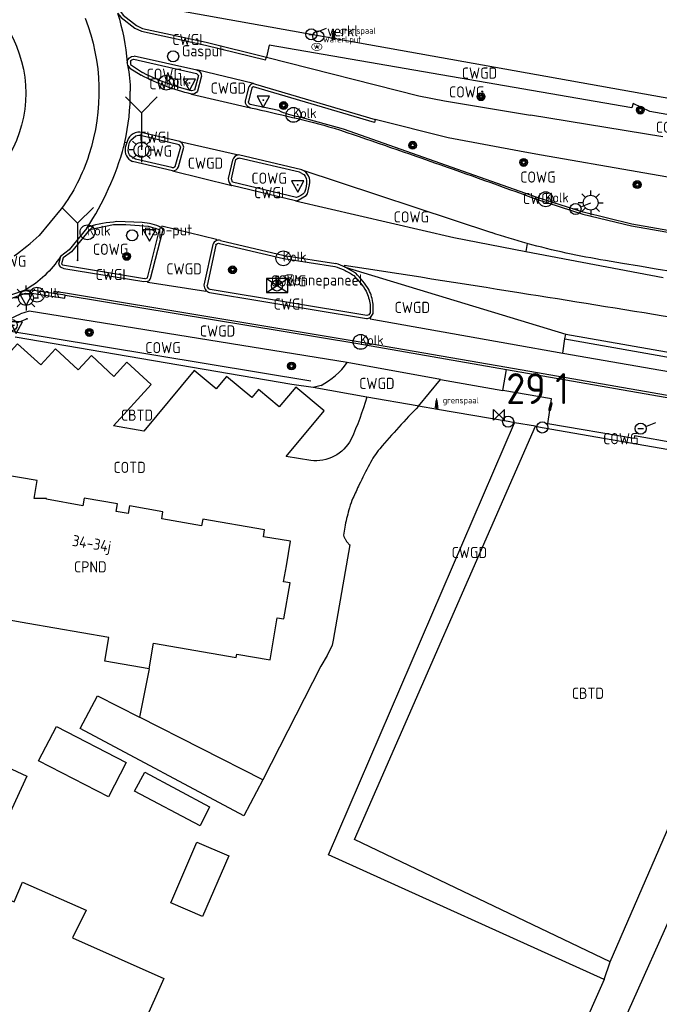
# Model space of a CAD drawing. Header units: metres. Extents: x 159597 to 163409, y 443622 to 446014.
# Tile 13 of 68: x 160013 to 160065, y 445721 to 445801. Entities that reach past the tile are written whole.
import ezdxf
from ezdxf.enums import TextEntityAlignment as Align

# ---------------------------------------------------------------- set-up
doc = ezdxf.new("R2010")
doc.units = ezdxf.units.M
doc.header["$LTSCALE"] = 4
doc.layers.get('0').update_dxf_attribs({"linetype": 'CONTINUOUS'})
for name, color, linetype in [('CBTD', 7, 'CONTINUOUS'), ('COTD', 7, 'CONTINUOUS'), ('COWG', 7, 'CONTINUOUS'), ('CPND', 7, 'CONTINUOUS'), ('CWGD', 7, 'CONTINUOUS'), ('CWGI', 7, 'CONTINUOUS'), ('G_OTD', 32, 'CONTINUOUS'), ('G_OWG', 6, 'CONTINUOUS'), ('G_PND', 1, 'CONTINUOUS'), ('G_WGD', 7, 'CONTINUOUS'), ('G_WGI', 1, 'CONTINUOUS'), ('LVGO', 3, 'CONTINUOUS'), ('LWGI', 7, 'CONTINUOUS'), ('NAR', 7, 'CONTINUOUS'), ('PPALHM', 10, 'CONTINUOUS'), ('PVGO', 102, 'CONTINUOUS')]:
    doc.layers.add(name, color=color, linetype=linetype)
for name, color, linetype, true_color in [('PBRD', 7, 'CONTINUOUS', 0xbd2877), ('PINS', 7, 'CONTINUOUS', 0xbd2877), ('PKST', 7, 'CONTINUOUS', 0xbd2877), ('PPAL', 7, 'CONTINUOUS', 0xbd2877), ('PPUT', 7, 'CONTINUOUS', 0xbd2877)]:
    doc.layers.add(name, color=color, linetype=linetype, true_color=true_color)
doc.styles.add('ISO', font='ISO')
doc.styles.get("Standard").update_dxf_attribs({"font": 'ISO'})
doc.linetypes.add('HAAG', pattern='A,0.25,-0.25,[151,BLOK.SHX,S=0.25,R=0,X=0,Y=0],-0.25,0.25', length=1)

# ---------------------------------------------------------------- blocks, each defined once
blk = doc.blocks.new('lichtmast')
at = {"color": 0}
for p, q in [((0, 0.6), (0, 1)), ((-0.6, 0), (-1, 0)), ((-0.707, 0.707), (-0.424, 0.424)), ((0.424, 0.424), (0.707, 0.707)), ((0.6, 0), (1, 0)), ((-0.424, -0.424), (-0.707, -0.707)), ((0, -0.6), (0, -1)), ((0.424, -0.424), (0.707, -0.707))]:
    blk.add_line(p, q, dxfattribs=at)
blk.add_circle((0, 0), 0.6, dxfattribs=at)
blk = doc.blocks.new('verkeersbord')
at = {"color": 0}
for p, q in [((0.502, 0.322), (-0.504, 0.322)), ((-0.504, 0.322), (-0.001, -0.6)), ((-0.001, -0.6), (0.502, 0.322))]:
    blk.add_line(p, q, dxfattribs=at)
blk = doc.blocks.new('aanduidingsbord')
at = {"color": 0}
for p, q in [((-0.811, -0.333), (0, 0)), ((-1.446, -0.504), (-1.008, -0.504))]:
    blk.add_line(p, q, dxfattribs=at)
blk.add_circle((-1.227, -0.504), 0.45, dxfattribs=at)
blk = doc.blocks.new('boom')
at = {"color": 0}
for radius in [0.315, 0.225, 0.135]:
    blk.add_circle((0, 0), radius, dxfattribs=at)
blk = doc.blocks.new('telpaal')
at = {"linetype": 'ByBlock', "lineweight": -2}
h = blk.add_hatch(color=0, dxfattribs=at)
h.dxf.hatch_style = 1
h.paths.add_polyline_path([(0.15, 0.8), (-0.15, 0.8), (-0.15, -0.1), (0, -0.1, -0.414214), (-0.1, 0, -1), (0.1, 0, -0.414214), (0, -0.1), (0.15, -0.1)])
h.paths.add_polyline_path([(0, 0.4), (0, 0.6), (-0.05, 0.6), (-0.05, 0.65, 0.414214), (0, 0.7), (0.05, 0.7), (0.05, 0.4)], flags=16)
at = {"linetype": 'ByBlock', "lineweight": -2, "true_color": 0x681648}
h = blk.add_hatch(color=219, dxfattribs=at)
h.dxf.hatch_style = 1
h.paths.add_polyline_path([(0.1, 0, 1), (-0.1, 0, 1)])
at = {"color": 0, "linetype": 'ByBlock', "lineweight": -2}
blk.add_attdef('TELPAAL', (0.5, 0.35), '', height=0.5, dxfattribs=at)
blk = doc.blocks.new('kolk')
at = {"color": 0}
blk.add_circle((0, 0), 0.6, dxfattribs=at)
at = {"color": 0, "linetype": 'Continuous', "style": 'ISO'}
blk.add_attdef('KOLK', (-0.043, -0.262), '', height=0.8, dxfattribs=at)
blk = doc.blocks.new('schk.dwg')
for p, q in [((0.861, 0.557), (-0.861, 0.557)), ((-0.861, 0.557), (-0.861, -0.557)), ((0.861, -0.557), (0.861, 0.557)), ((-0.861, -0.557), (0.861, -0.557))]:
    blk.add_line(p, q)
at = {"linetype": 'Continuous'}
for p, q in [((-0.861, 0.557), (0.861, -0.557)), ((-0.861, -0.557), (0.861, 0.557))]:
    blk.add_line(p, q, dxfattribs=at)
blk = doc.blocks.new('grensmarkering')
at = {"linetype": 'ByBlock', "lineweight": -2}
h = blk.add_hatch(color=0, dxfattribs=at)
h.dxf.hatch_style = 1
h.paths.add_polyline_path([(0.089, 0.55, 0.219912), (0.05, 0.614, -0.457379), (0.044, 0.659, 2.245674), (-0.044, 0.659, -0.457379), (-0.05, 0.614, 0.219912), (-0.089, 0.55), (-0.149, 0.045), (-0.178, 0.045), (-0.178, 0.015, 0.018367), (-0.1, 0.005, -0.954633), (0.1, 0.005, 0.018367), (0.178, 0.015), (0.178, 0.045), (0.149, 0.045)])
at = {"linetype": 'ByBlock', "lineweight": -2, "true_color": 0x681648}
h = blk.add_hatch(color=219, dxfattribs=at)
h.dxf.hatch_style = 1
h.paths.add_polyline_path([(0.1, 0, 1), (-0.1, 0, 1)])
at = {"linetype": 'ByBlock', "lineweight": -2}
h = blk.add_hatch(color=0, dxfattribs=at)
h.dxf.hatch_style = 1
h.paths.add_polyline_path([(0.178, -0.045, -0.022381), (0.083, -0.056, -0.528879), (-0.083, -0.056, -0.022381), (-0.178, -0.045), (-0.178, -0.134, 0.083333), (0.178, -0.134)])
at = {"color": 0, "linetype": 'ByBlock', "lineweight": -2}
blk.add_attdef('GRENSMARKERING', (0.5, 0.35), '', height=0.5, dxfattribs=at)
blk = doc.blocks.new('verkeersbord-pl')
at = {"linetype": 'Continuous'}
blk.add_circle((0, 0), 0.03, dxfattribs=at)
blk = doc.blocks.new('verkeersteller')
at = {"color": 0}
blk.add_circle((0, 0), 0.45, dxfattribs=at)
blk = doc.blocks.new('wegwijzer')
at = {"color": 0}
for q in [(-0.424, 1.424), (0.424, 1.424), (0, 0)]:
    blk.add_line((0, 1), q, dxfattribs=at)
blk = doc.blocks.new('afsl-gas')
at = {"color": 0}
blk.add_circle((0, 0), 0.45, dxfattribs=at)
at = {"color": 0, "style": 'ISO'}
blk.add_attdef('AFSL-GAS', (0.7, 0), '', height=0.9, dxfattribs=at)
blk = doc.blocks.new('verklikker')
at = {"color": 0}
blk.add_circle((0, 0), 0.45, dxfattribs=at)
at = {"color": 0, "style": 'ISO'}
blk.add_attdef('VERKLIKKER', (0.7, 0), '', height=0.9, dxfattribs=at)
blk = doc.blocks.new('zonnepaneel')
at = {"color": 0}
blk.add_circle((0, 0), 0.45, dxfattribs=at)
at = {"color": 0, "style": 'ISO'}
blk.add_attdef('ZONNEPANEEL', (0.7, 0), '', height=0.9, dxfattribs=at)
blk = doc.blocks.new('waterleidingput')
at = {"linetype": 'ByBlock', "lineweight": -2}
h = blk.add_hatch(color=0, dxfattribs=at)
h.dxf.hatch_style = 1
edge = h.paths.add_edge_path()
edge.add_spline(control_points=[(0.442, 0), (0.442, 0.043), (0.43, 0.087), (0.364, 0.201), (0.283, 0.258), (0.091, 0.323), (-0.019, 0.329), (-0.222, 0.288), (-0.313, 0.241), (-0.416, 0.124), (-0.441, 0.064), (-0.443, -0.058), (-0.419, -0.119), (-0.335, -0.218), (-0.276, -0.257), (-0.097, -0.325), (0.037, -0.332), (0.27, -0.27), (0.37, -0.201), (0.433, -0.076), (0.442, -0.038), (0.442, 0)], knot_values=[0, 0, 0, 0, 0.380029, 0.380029, 1.118666, 1.118666, 1.857303, 1.857303, 2.59594, 2.59594, 3.13294, 3.13294, 3.66994, 3.66994, 4.20694, 4.20694, 5.079565, 5.079565, 5.952189, 5.952189, 6.283185, 6.283185, 6.283185, 6.283185], degree=3, periodic=0)
edge = h.paths.add_edge_path(flags=16)
edge.add_ellipse((0, 0), major_axis=(0.392, 0), ratio=0.689655, start_angle=0, end_angle=360)
h = blk.add_hatch(color=0, dxfattribs=at)
h.dxf.hatch_style = 1
h.paths.add_polyline_path([(-0.05, -0.087, -0.141608), (-0.088, -0.047), (-0.1, -0.087), (-0.175, 0.175), (-0.225, 0.175), (-0.125, -0.175), (-0.075, -0.175)])
at = {"linetype": 'ByBlock', "lineweight": -2, "true_color": 0x104b6e}
h = blk.add_hatch(color=156, dxfattribs=at)
h.dxf.hatch_style = 1
h.paths.add_polyline_path([(0.1, 0, 1), (-0.1, 0, 1)])
at = {"linetype": 'ByBlock', "lineweight": -2}
h = blk.add_hatch(color=0, dxfattribs=at)
h.dxf.hatch_style = 1
h.paths.add_polyline_path([(0.025, 0.175), (-0.025, 0.175), (-0.05, 0.086, -0.269854), (0.05, 0.086)])
h = blk.add_hatch(color=0, dxfattribs=at)
h.dxf.hatch_style = 1
h.paths.add_polyline_path([(0.225, 0.175), (0.175, 0.175), (0.1, -0.087), (0.088, -0.047, -0.141608), (0.05, -0.087), (0.075, -0.175), (0.125, -0.175)])
at = {"color": 0, "linetype": 'ByBlock', "lineweight": -2}
blk.add_attdef('WATERLEIDINGPUT', (0.5, 0.35), '', height=0.5, dxfattribs=at)
blk = doc.blocks.new('klok')
at = {"color": 0}
blk.add_circle((0, 0), 0.45, dxfattribs=at)
at = {"style": 'ISO'}
blk.add_attdef('KLOK', (0.7, 0), '', height=0.9, dxfattribs=at)
blk = doc.blocks.new('kilometerpaal')
at = {"color": 0}
for p, q in [((-0.442, 0.442), (0.442, -0.442)), ((-0.442, -0.442), (-0.442, 0.442)), ((0.442, 0.442), (-0.442, -0.442)), ((0.442, -0.442), (0.442, 0.442))]:
    blk.add_line(p, q, dxfattribs=at)
at = {"color": 0, "style": 'ISO'}
blk.add_attdef('KILOMETERPAAL', (0.591, 0.868), '', height=2.5, dxfattribs=at)

msp = doc.modelspace()

# ---------------------------------------------------------------- linework, layer by layer
at = {"layer": 'G_OTD', "linetype": 'Continuous', "transparency": 33554687}
for points in [[(160036.917, 445765.422), (160034.937, 445765.743), (160038.002, 445769.431), (160035.708, 445771.337), (160034.381, 445769.741), (160032.691, 445771.145), (160032.154, 445770.498), (160030.102, 445772.203), (160029.279, 445771.212), (160027.501, 445772.69), (160023.42, 445767.779), (160020.968, 445768.212), (160024.027, 445771.547), (160022.062, 445773.35), (160021.017, 445772.21), (160019.188, 445773.888), (160018.132, 445772.737), (160016.287, 445774.429), (160015.101, 445773.138), (160013.23, 445774.855), (160009.818, 445771.136)], [(160039.7, 445760.195), (160039.558, 445759.388)], [(160040.076, 445758.6), (160038.744, 445750.891), (160038.648, 445750.498), (160038.26, 445749.656), (160037.732, 445748.806), (160033.062, 445739.622)], [(160023.855, 445748.589), (160023.071, 445744.686)], [(160033.062, 445739.622), (160031.508, 445736.72), (160018.279, 445743.754), (160019.696, 445746.397), (160023.071, 445744.686)], [(160033.062, 445739.622), (160023.071, 445744.686)], [(160022.001, 445741.014), (160020.568, 445738.236), (160014.924, 445741.144), (160016.357, 445743.921), (160022.001, 445741.014)], [(160004.288, 445735.567), (160007.644, 445742.838), (160013.959, 445739.917), (160010.604, 445732.647), (160006.353, 445734.612)], [(160027.976, 445735.908), (160022.681, 445738.693), (160023.514, 445740.247), (160028.731, 445737.442), (160027.976, 445735.908)], [(160028.172, 445728.574), (160025.604, 445729.685), (160027.724, 445734.593), (160030.292, 445733.483), (160028.172, 445728.574)], [(160011.45, 445707.514), (160008.254, 445708.99), (160007.553, 445707.425), (160000, 445710.817), (159986.346, 445716.949), (159987.831, 445720.262), (159990.946, 445721.723), (159996.022, 445733.048), (160000, 445731.261), (160006.94, 445728.212), (160008.525, 445731.696), (160012.939, 445729.771), (160013.611, 445731.36), (160018.768, 445729.086), (160017.665, 445726.85), (160025.049, 445723.564), (160015.287, 445701.673), (160009.94, 445704.096), (160011.45, 445707.514)]]:
    msp.add_lwpolyline(points, dxfattribs=at)
for points in [[(160041.458, 445770.547, -0.031228), (160040.189, 445767.128)], [(160045.643, 445769.804, 0.017038), (160042.502, 445766.369)], [(160040.189, 445767.128, -0.312239), (160036.917, 445765.422)], [(160042.502, 445766.369, 0.052074), (160041.664, 445765.097)], [(160041.664, 445765.097, 0.007356), (160040.842, 445763.469)], [(160040.842, 445763.469, 0.010682), (160040.33, 445762.366)], [(160040.33, 445762.366, 0.032809), (160040.053, 445761.605)], [(160040.053, 445761.605, 0.019022), (160039.7, 445760.195)], [(160039.558, 445759.388, 0.032086), (160039.641, 445759.178)], [(160039.641, 445759.178, 0.035946), (160039.75, 445758.982)], [(160039.75, 445758.982, 0.034159), (160039.899, 445758.779)], [(160039.899, 445758.779, 0.039325), (160040.076, 445758.6)]]:
    msp.add_lwpolyline(points, format="xyb", dxfattribs=at)
at = {"layer": 'G_OWG', "linetype": 'Continuous', "transparency": 33554687}
msp.add_lwpolyline([(160036.821, 445787.678, 0.384769), (160036.193, 445788.9)], format="xyb", dxfattribs=at)
for points in [[(160035.699, 445786.407), (160035.916, 445786.443), (160036.548, 445786.835), (160036.65, 445786.966), (160036.821, 445787.678)], [(160054.41, 445782.955), (160054.305, 445782.31)], [(160035.394, 445771.568), (160013.023, 445775.385)], [(160037.127, 445771.315), (160035.394, 445771.568)], [(160053.384, 445768.472), (160052.879, 445768.558), (160047.162, 445769.534), (160045.643, 445769.804)], [(160055.095, 445768.179), (160055.639, 445768.086), (160077.965, 445764.198), (160078.056, 445764.182)]]:
    msp.add_lwpolyline(points, dxfattribs=at)
at = {"layer": 'G_PND', "linetype": 'Continuous', "transparency": 33554687}
for points in [[(160023.855, 445748.589), (160024.212, 445750.658), (160030.893, 445749.507), (160030.939, 445749.773), (160033.629, 445749.31), (160034.215, 445752.71), (160034.747, 445752.618), (160035.248, 445755.525), (160034.716, 445755.617), (160034.961, 445756.918), (160035.296, 445758.89), (160033.097, 445759.263), (160033.193, 445759.815), (160028.197, 445760.685), (160028.101, 445760.134), (160024.874, 445760.712), (160024.959, 445761.278), (160022.258, 445761.746), (160022.152, 445761.135), (160021.206, 445761.299), (160021.312, 445761.91), (160018.602, 445762.365), (160018.5, 445761.754), (160015.566, 445762.28), (160015.567, 445762.341), (160014.567, 445762.358), (160014.81, 445763.808), (160010.176, 445764.582)], [(160023.855, 445748.589), (160020.278, 445749.205), (160020.605, 445751.106), (160014.055, 445752.251), (160006.896, 445753.503), (160003.62, 445754.077), (160003.793, 445754.977)]]:
    msp.add_lwpolyline(points, dxfattribs=at)
at = {"layer": 'G_WGD', "linetype": 'Continuous', "transparency": 33554687}
for points in [[(160003.879, 445805.093, -1.00005), (160003.879, 445785.084)], [(160021.309, 445801.567, -0.052378), (160022.084, 445797.579)], [(160018.694, 445801.147, -0.172817), (160018.99, 445790.118)], [(160022.084, 445797.579, 0.10594), (160022.108, 445797.354)], [(160022.084, 445797.579, -0.388672), (160022.649, 445798.087)], [(160022.108, 445797.354, -0.054943), (160022.338, 445795.244)], [(160027.711, 445796.963, -0.420593), (160028.068, 445796.384)], [(160027.284, 445795.023, -0.06022), (160023.217, 445796.538)], [(160032.284, 445795.863, 0.229138), (160031.948, 445795.636)], [(160021.898, 445791.148, 0.055248), (160022.338, 445795.244)], [(160027.768, 445795.248, -0.300055), (160027.284, 445795.023)], [(160032.048, 445793.909, -0.387498), (160031.645, 445794.486)], [(160032.048, 445793.909, -0.01359), (160038.814, 445792.275)], [(160022.933, 445791.941, 0.184497), (160022.259, 445791.565)], [(160038.814, 445792.275, -0.005178), (160055.009, 445786.595)], [(160026.656, 445790.73, 0.242628), (160026.338, 445791.194)], [(160018.819, 445784.187, 0.079914), (160021.821, 445790.814)], [(160021.93, 445790.705, 0.357152), (160022.522, 445789.573)], [(160018.99, 445790.118, -0.08381), (160016.751, 445785.743)], [(160031.077, 445790.12, 0.281297), (160030.593, 445789.694)], [(160025.744, 445788.814, 0.297815), (160026.234, 445789.13)], [(160030.254, 445788.211, 0.279627), (160030.546, 445787.64)], [(160021.256, 445784.713, 0.047139), (160018.962, 445784.305)], [(160024.867, 445784.236, 0.105412), (160023.282, 445784.641)], [(160024.867, 445784.236, -0.275119), (160024.955, 445783.96)], [(160012.939, 445781.958, 0.039071), (160014.965, 445783.591)], [(160029.317, 445783.2, 0.264835), (160029.018, 445782.857)], [(160029.636, 445783.195, 0.178689), (160029.317, 445783.2)], [(160054.41, 445782.955, -0.012532), (160051.535, 445783.825)], [(160060.755, 445781.571, -0.027091), (160054.41, 445782.955)], [(160016.688, 445781.901, -0.116114), (160013.83, 445779.17)], [(160148.041, 445766.865, 0.000505), (160060.755, 445781.571)], [(160039.699, 445781.04, 0.038035), (160038.938, 445781.333)], [(160053.754, 445778.963, 0.000862), (160039.635, 445781.183)], [(160023.764, 445779.897, 0.18486), (160023.981, 445780.134)], [(160041.619, 445779.221, 0.053491), (160040.558, 445780.552)], [(160028.291, 445779.583, 0.177799), (160028.437, 445779.18)], [(160028.437, 445779.18, 0.146727), (160028.735, 445778.983)], [(160041.98, 445778.04, 0.070192), (160041.619, 445779.221)], [(160078.628, 445774.929, 0.001527), (160053.754, 445778.963)], [(160010.085, 445775.885, 0.052091), (160013.448, 445777.278)], [(160041.421, 445776.894, 0.162429), (160041.746, 445776.979)], [(160037.755, 445771.485, 0.117897), (160039.876, 445773.325)]]:
    msp.add_lwpolyline(points, format="xyb", dxfattribs=at)
for points in [[(160067.203, 445794.434), (160025.195, 445801.928), (160023.716, 445802.209)], [(160021.309, 445801.567), (160021.602, 445801.197), (160022.711, 445800.35), (160023.235, 445800.093), (160028.408, 445798.983), (160033.261, 445797.794), (160033.354, 445797.993)], [(160065.702, 445793.373), (160064.324, 445793.62), (160062.977, 445794.256), (160062.873, 445793.91), (160033.57, 445798.969), (160033.354, 445797.993)], [(160027.711, 445796.963), (160022.649, 445798.087)], [(160033.354, 445797.993), (160045.669, 445794.892), (160047.741, 445794.472), (160054.688, 445793.311)], [(160022.108, 445797.354), (160022.301, 445797.126), (160023.217, 445796.538)], [(160032.284, 445795.863), (160027.712, 445796.969), (160027.711, 445796.963)], [(160028.068, 445796.384), (160027.768, 445795.248)], [(160032.284, 445795.863), (160032.455, 445795.822), (160042.138, 445792.956)], [(160027.284, 445795.023), (160032.047, 445793.903), (160032.048, 445793.909)], [(160031.645, 445794.486), (160031.948, 445795.636)], [(160054.234, 445790.316), (160048.026, 445791.491), (160042.138, 445792.956)], [(160065.375, 445791.554), (160054.688, 445793.311)], [(160026.338, 445791.194), (160023.094, 445791.949), (160022.933, 445791.941)], [(160021.821, 445790.814), (160021.827, 445790.839), (160021.84, 445790.892), (160021.853, 445790.948), (160021.86, 445790.981), (160021.879, 445791.062), (160021.889, 445791.109), (160021.896, 445791.137), (160021.898, 445791.148)], [(160021.898, 445791.148), (160022.055, 445791.106)], [(160022.055, 445791.106), (160021.93, 445790.705)], [(160022.259, 445791.565), (160022.153, 445791.418), (160022.055, 445791.106)], [(160026.338, 445791.194), (160031.077, 445790.12)], [(160026.234, 445789.13), (160026.656, 445790.73)], [(160078.76, 445786.04), (160055.582, 445790.081), (160054.234, 445790.316)], [(160025.744, 445788.814), (160022.522, 445789.573)], [(160030.593, 445789.694), (160030.254, 445788.211)], [(160036.193, 445788.9), (160031.077, 445790.12)], [(160025.744, 445788.814), (160030.546, 445787.64)], [(160036.193, 445788.9), (160051.535, 445783.825)], [(160035.699, 445786.407), (160030.546, 445787.64)], [(160035.699, 445786.407), (160048.477, 445783.421), (160054.305, 445782.31)], [(160055.009, 445786.595), (160055.18, 445786.533), (160058.905, 445785.327), (160062.853, 445784.369), (160074.726, 445782.293)], [(160016.751, 445785.743), (160014.965, 445783.591)], [(160023.282, 445784.641), (160021.256, 445784.713)], [(160018.819, 445784.187), (160017.393, 445782.449), (160016.688, 445781.901)], [(160018.962, 445784.305), (160018.819, 445784.187)], [(160023.981, 445780.134), (160024.955, 445783.96)], [(160029.317, 445783.2), (160029.307, 445783.285), (160024.875, 445784.346), (160024.867, 445784.236)], [(160029.636, 445783.195), (160034.766, 445781.98), (160038.938, 445781.333)], [(160029.018, 445782.857), (160028.291, 445779.583)], [(160054.305, 445782.31), (160065.413, 445780.193)], [(160016.688, 445781.901), (160016.525, 445781.278), (160016.678, 445781.053), (160016.958, 445780.922), (160023.435, 445779.867), (160023.764, 445779.897)], [(160039.699, 445781.04), (160039.635, 445781.183)], [(160040.558, 445780.552), (160039.699, 445781.04)], [(160039.699, 445781.04), (160057.547, 445775.623)], [(160013.83, 445779.17), (160012.662, 445778.777), (160010.237, 445777.74), (160006.989, 445776.879)], [(160017.076, 445778.776), (160016.131, 445778.922), (160014.569, 445779.162), (160013.83, 445779.17)], [(160028.437, 445779.18), (160028.43, 445779.069), (160023.758, 445779.811), (160023.764, 445779.897)], [(160017.076, 445778.776), (160040.72, 445774.869), (160052.738, 445772.78)], [(160028.735, 445778.983), (160041.421, 445776.894)], [(160041.746, 445776.979), (160041.977, 445777.302), (160041.98, 445778.04)], [(160039.876, 445773.325), (160014.148, 445777.475), (160013.448, 445777.278)], [(160041.746, 445776.979), (160041.717, 445776.862), (160053.075, 445774.833)], [(160057.289, 445774.081), (160057.467, 445775.242)], [(160057.467, 445775.242), (160057.547, 445775.623)], [(160057.547, 445775.623), (160079.332, 445771.799)], [(160053.075, 445774.833), (160057.289, 445774.081)], [(160057.289, 445774.081), (160079.042, 445770.305)], [(160047.404, 445771.96), (160039.876, 445773.325)], [(160052.457, 445771.074), (160052.738, 445772.78)], [(160052.738, 445772.78), (160067.438, 445770.224), (160098.063, 445764.945), (160102.262, 445764.259)], [(160045.643, 445769.804), (160047.404, 445771.96)], [(160047.404, 445771.96), (160052.457, 445771.074)], [(160037.755, 445771.485), (160037.127, 445771.315)], [(160041.458, 445770.547), (160037.127, 445771.315)], [(160045.531, 445769.824), (160041.458, 445770.547)], [(160069.833, 445766.14), (160069.704, 445766.162), (160069.717, 445766.236), (160063.081, 445767.403), (160063.053, 445767.194), (160056.083, 445768.387), (160056.369, 445770.388), (160052.457, 445771.074)], [(160045.643, 445769.804), (160045.531, 445769.824)], [(160060.649, 445723.482), (160038.362, 445733.569), (160053.384, 445768.472)], [(160061.12, 445724.915), (160040.463, 445734.793), (160055.095, 445768.179)], [(160055.095, 445768.179), (160053.384, 445768.472)], [(160061.12, 445724.915), (160078.182, 445764.159)], [(160069.401, 445736.145), (160049.627, 445691.965), (160046.049, 445683.614), (160042.879, 445675.17), (160034.097, 445650.139)], [(160060.649, 445723.482), (160061.12, 445724.915)], [(160060.649, 445723.482), (160052.349, 445704.806), (160047.049, 445692.995), (160036.401, 445667.725)]]:
    msp.add_lwpolyline(points, dxfattribs=at)
at = {"layer": 'G_WGI', "linetype": 'Continuous', "transparency": 33554687}
for points in [[(160020.781, 445803.155), (160021.531, 445801.683), (160021.766, 445801.386), (160022.85, 445800.557), (160023.314, 445800.33), (160028.463, 445799.227), (160033.354, 445797.993)], [(160022.364, 445797.664), (160022.359, 445797.41), (160023.316, 445796.767)], [(160022.626, 445797.836), (160027.697, 445796.692), (160027.838, 445796.535), (160027.53, 445795.341), (160027.281, 445795.28), (160026.305, 445795.562)], [(160042.138, 445792.956), (160042.066, 445792.716), (160032.286, 445795.613), (160032.172, 445795.523), (160031.89, 445794.432)], [(160034.336, 445793.687), (160032.015, 445794.189)], [(160074.214, 445782.53), (160062.881, 445784.517), (160058.946, 445785.471), (160055.229, 445786.674), (160039.577, 445792.185), (160035.949, 445793.182)], [(160022.375, 445791.304), (160022.775, 445791.638)], [(160025.957, 445789.161), (160026.407, 445790.754), (160026.287, 445790.922), (160023.256, 445791.656)], [(160025.683, 445789.087), (160022.762, 445789.755), (160022.346, 445790.007)], [(160035.768, 445786.662), (160030.603, 445787.899), (160030.503, 445788.181), (160030.834, 445789.628)], [(160036.193, 445788.609), (160036.004, 445788.699), (160031.139, 445789.85)], [(160023.725, 445780.183), (160024.709, 445784.042), (160023.813, 445784.317), (160021.978, 445784.463), (160020.984, 445784.446), (160019.025, 445784.045), (160017.584, 445782.287), (160016.914, 445781.788), (160016.787, 445781.302), (160016.851, 445781.234), (160023.493, 445780.11)], [(160029.263, 445782.805), (160028.542, 445779.559)], [(160029.559, 445782.956), (160034.718, 445781.735), (160038.881, 445781.089)], [(160041.447, 445777.143), (160028.794, 445779.227)], [(160006.522, 445776.462), (160010.318, 445777.503), (160012.749, 445778.543), (160013.87, 445778.924), (160014.545, 445778.913), (160017.038, 445778.529), (160017.076, 445778.776)], [(160041.73, 445778.019), (160041.727, 445777.338)], [(160057.467, 445775.242), (160079.242, 445771.408)]]:
    msp.add_lwpolyline(points, dxfattribs=at)
for points in [[(160022.364, 445797.664, -0.261924), (160022.626, 445797.836)], [(160026.305, 445795.562, -0.045232), (160023.316, 445796.767)], [(160032.015, 445794.189, -0.332219), (160031.89, 445794.432)], [(160035.949, 445793.182, -0.06886), (160034.336, 445793.687)], [(160022.17, 445790.46, -0.134037), (160022.375, 445791.304)], [(160022.775, 445791.638, -0.224608), (160023.256, 445791.656)], [(160022.346, 445790.007, -0.163541), (160022.17, 445790.46)], [(160030.834, 445789.628, -0.373806), (160031.139, 445789.85)], [(160025.957, 445789.161, -0.379482), (160025.683, 445789.087)], [(160036.193, 445788.609, -0.296856), (160036.581, 445788.03)], [(160036.581, 445788.03, -0.103575), (160036.424, 445787.073)], [(160036.424, 445787.073, -0.111461), (160035.768, 445786.662)], [(160029.263, 445782.805, -0.489906), (160029.559, 445782.956)], [(160038.881, 445781.089, -0.038462), (160039.588, 445780.816)], [(160039.588, 445780.816, -0.037623), (160040.398, 445780.36)], [(160023.725, 445780.183, -0.331615), (160023.493, 445780.11)], [(160040.398, 445780.36, -0.050441), (160041.399, 445779.103)], [(160028.794, 445779.227, -0.305169), (160028.542, 445779.559)], [(160041.399, 445779.103, -0.067268), (160041.73, 445778.019)], [(160041.727, 445777.338, -0.326047), (160041.447, 445777.143)]]:
    msp.add_lwpolyline(points, format="xyb", dxfattribs=at)
at = {"layer": 'LVGO', "linetype": 'HAAG', "transparency": 33554687}
msp.add_lwpolyline([(160036.919, 445771.836), (160011.678, 445775.995)], dxfattribs=at)
at = {"layer": 'LWGI', "transparency": 33554687}
for points in [[(160052.762, 445772.928), (160040.744, 445775.017), (160017.099, 445778.924), (160016.153, 445779.07), (160016.131, 445778.922)], [(160107.055, 445763.477), (160107.079, 445763.625), (160102.583, 445764.359), (160098.088, 445765.093), (160067.464, 445770.372), (160052.762, 445772.928)]]:
    msp.add_lwpolyline(points, dxfattribs=at)

# ---------------------------------------------------------------- block references
at = {"layer": 'PBRD', "transparency": 33554687}
msp.add_blockref('verklikker', (160037.536, 445799.682), dxfattribs=at).add_auto_attribs({'VERKLIKKER': 'verkl '})
for name, p in [('aanduidingsbord', (160038.2, 445800.349)), ('verkeersbord', (160027.113, 445795.917)), ('verkeersbord', (160033.09, 445794.525)), ('verkeersbord', (160035.866, 445787.687)), ('aanduidingsbord', (160059.551, 445786.244)), ('verkeersbord', (160023.891, 445783.735)), ('verkeersbord', (160013.908, 445778.546)), ('aanduidingsbord', (160013.973, 445776.86)), ('verkeersbord', (160013.118, 445776.287)), ('aanduidingsbord', (160064.82, 445768.495))]:
    msp.add_blockref(name, p, dxfattribs=at)
at = {"layer": 'PBRD', "transparency": 33554687, "xscale": 3, "yscale": 3, "zscale": 3}
for p in [(160023.233, 445790.518), (160018.08, 445781.588)]:
    msp.add_blockref('wegwijzer', p, dxfattribs=at)
at = {"layer": 'PINS', "transparency": 33554687}
msp.add_blockref('zonnepaneel', (160034.197, 445779.553), dxfattribs=at).add_auto_attribs({'ZONNEPANEEL': 'Zonnepaneel'})
at = {"layer": 'PKST', "transparency": 33554687}
msp.add_blockref('schk.dwg', (160034.197, 445779.553), dxfattribs=at)
at = {"layer": 'PPAL', "transparency": 33554687}
for name, p, values in [('grensmarkering', (160038.758, 445799.546), {'GRENSMARKERING': 'grenspaal'}), ('telpaal', (160034.197, 445779.553), {'TELPAAL': 'Teller'}), ('grensmarkering', (160047.092, 445769.684), {'GRENSMARKERING': 'grenspaal'})]:
    msp.add_blockref(name, p, dxfattribs=at).add_auto_attribs(values)
for name, p in [('verkeersbord-pl', (160027.113, 445795.917)), ('verkeersbord-pl', (160033.09, 445794.525)), ('lichtmast', (160023.233, 445790.518)), ('verkeersbord-pl', (160035.866, 445787.687)), ('lichtmast', (160059.551, 445786.244)), ('verkeersbord-pl', (160023.891, 445783.735)), ('verkeersbord-pl', (160018.08, 445781.588)), ('lichtmast', (160013.908, 445778.546)), ('verkeersbord-pl', (160013.973, 445776.86)), ('verkeersteller', (160052.879, 445768.558)), ('verkeersteller', (160055.639, 445768.086))]:
    msp.add_blockref(name, p, dxfattribs=at)
at = {"layer": 'PPALHM', "transparency": 33554687}
msp.add_blockref('kilometerpaal', (160052.134, 445769.108), dxfattribs=at).add_auto_attribs({'KILOMETERPAAL': '29,1'})
at = {"layer": 'PPUT', "transparency": 33554687}
for name, p, values in [('waterleidingput', (160037.413, 445798.841), {'WATERLEIDINGPUT': 'WaterLput'}), ('afsl-gas', (160025.798, 445798.072), {'AFSL-GAS': 'Gasput'}), ('kolk', (160025.235, 445795.943), {'KOLK': 'Kolk'}), ('kolk', (160035.527, 445793.34), {'KOLK': 'Kolk'}), ('kolk', (160055.915, 445786.523), {'KOLK': 'Kolk'}), ('kolk', (160018.873, 445783.852), {'KOLK': 'Kolk'}), ('klok', (160022.485, 445783.605), {'KLOK': 'Insp-put'}), ('kolk', (160034.712, 445781.75), {'KOLK': 'Kolk'}), ('kolk', (160014.791, 445778.818), {'KOLK': 'Kolk'}), ('kolk', (160040.945, 445775.002), {'KOLK': 'Kolk'})]:
    msp.add_blockref(name, p, dxfattribs=at).add_auto_attribs(values)
at = {"layer": 'PVGO', "transparency": 33554687}
for p in [(160050.689, 445794.806), (160034.725, 445794.101), (160063.559, 445793.723), (160045.155, 445790.89), (160054.13, 445789.497), (160063.311, 445787.709), (160022.046, 445781.904), (160030.599, 445780.827), (160019.02, 445775.762), (160035.367, 445773.048)]:
    msp.add_blockref('boom', p, dxfattribs=at)

# ---------------------------------------------------------------- texts
at = {"layer": 'CBTD', "transparency": 33554687, "style": 'ISO'}
for p in [(160022.874, 445769.083), (160059.323, 445746.609)]:
    msp.add_text('CBTD', height=0.9, dxfattribs=at).set_placement(p, align=Align.MIDDLE_CENTER)
at = {"layer": 'COTD', "transparency": 33554687, "style": 'ISO'}
msp.add_text('COTD', height=0.9, dxfattribs=at).set_placement((160022.277, 445764.862), align=Align.MIDDLE_CENTER)
at = {"layer": 'COWG', "transparency": 33554687, "style": 'ISO'}
for p in [(160025.08, 445796.628), (160049.528, 445795.194), (160066.242, 445792.342), (160024.284, 445790.415), (160033.555, 445788.225), (160055.282, 445788.317), (160045.055, 445785.095), (160020.742, 445782.48), (160012.505, 445781.515), (160035.136, 445779.926), (160024.981, 445774.537), (160061.984, 445767.179)]:
    msp.add_text('COWG', height=0.9, dxfattribs=at).set_placement(p, align=Align.MIDDLE_CENTER)
at = {"layer": 'CPND', "transparency": 33554687, "style": 'ISO'}
msp.add_text('CPND', height=0.9, dxfattribs=at).set_placement((160019.104, 445756.825), align=Align.MIDDLE_CENTER)
at = {"layer": 'CWGD', "transparency": 33554687, "style": 'ISO'}
for p in [(160050.561, 445796.72), (160030.262, 445795.504), (160028.411, 445789.443), (160026.681, 445780.896), (160045.132, 445777.787), (160029.388, 445775.88), (160042.266, 445771.648), (160049.741, 445757.986)]:
    msp.add_text('CWGD', height=0.9, dxfattribs=at).set_placement(p, align=Align.MIDDLE_CENTER)
at = {"layer": 'CWGI', "transparency": 33554687, "style": 'ISO'}
for p in [(160026.947, 445799.424), (160025.08, 445795.848), (160024.284, 445791.54), (160033.555, 445787.056), (160055.282, 445786.579), (160020.742, 445780.441), (160035.136, 445778.056)]:
    msp.add_text('CWGI', height=0.9, dxfattribs=at).set_placement(p, align=Align.MIDDLE_CENTER)
at = {"layer": 'NAR', "transparency": 33554687, "style": 'ISO'}
msp.add_text('34-34j', height=0.9, rotation=350.5, dxfattribs=at).set_placement((160019.221, 445758.712), align=Align.MIDDLE_CENTER)

doc.saveas('drawing.dxf')
